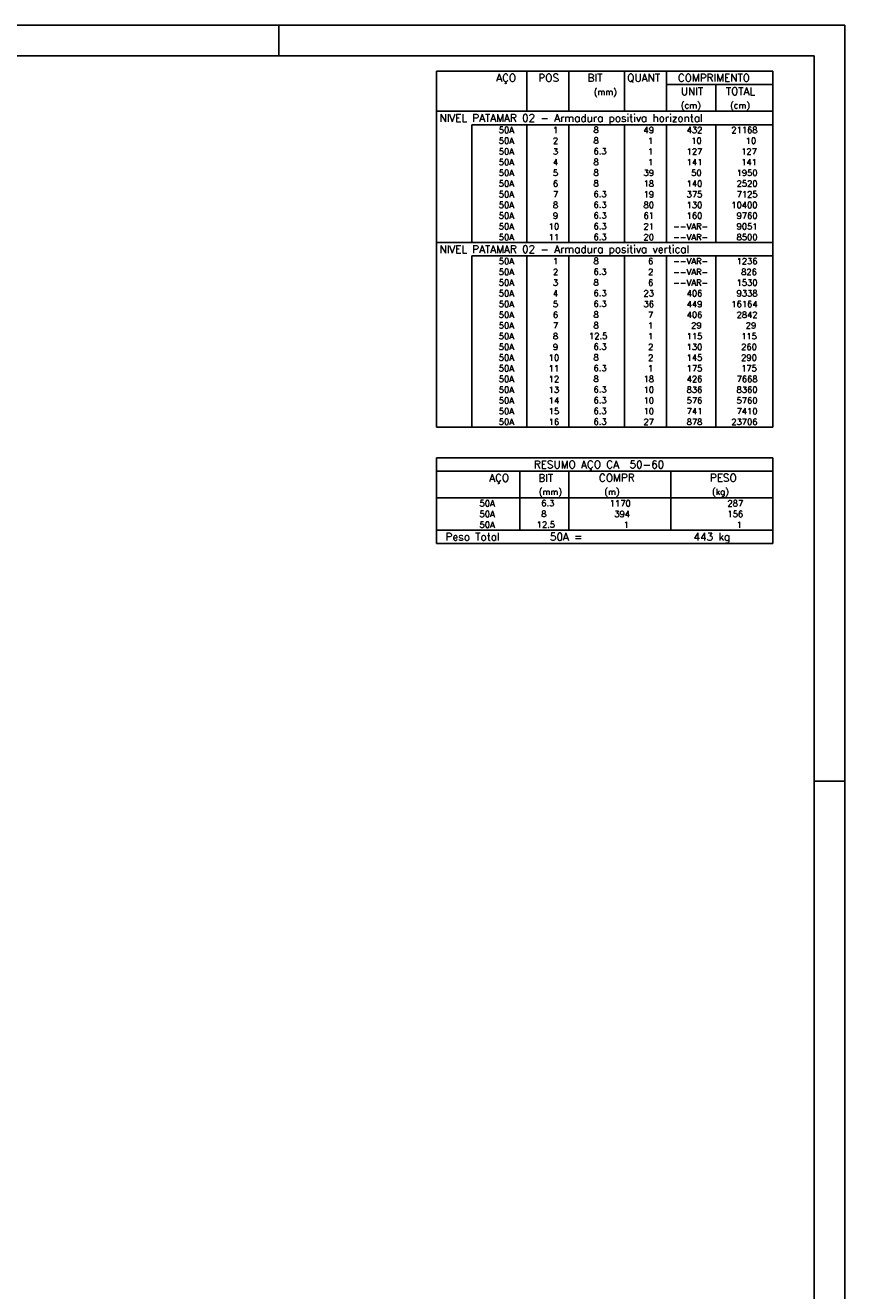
# Model space of a CAD drawing. Extents: x 0 to 119, y 0 to 84.
# Tile 12 of 12: x 92 to 119, y 43 to 84. Entities that reach past the tile are written whole.
import ezdxf

# ---------------------------------------------------------------- set-up
doc = ezdxf.new("R2010")
doc.units = 0
doc.header["$MEASUREMENT"] = 0
for name, color, linetype in [('1', 1, 'CONTINUOUS'), ('2', 2, 'CONTINUOUS'), ('8', 8, 'CONTINUOUS')]:
    doc.layers.add(name, color=color, linetype=linetype)
doc.styles.get("Standard").update_dxf_attribs({"font": 'ROMANS.SHX'})

msp = doc.modelspace()

# ---------------------------------------------------------------- linework, layer by layer
at = {"layer": '1', "linetype": 'Continuous'}
for p, q in [((0, 84.099998), (118.900002, 84.099998)), ((100.400002, 83.099998), (100.400002, 84.099998)), ((118.900002, 0), (118.900002, 84.099998)), ((117.900002, 59.400002), (118.900002, 59.400002))]:
    msp.add_line(p, q, dxfattribs=at)
at = {"layer": '2', "linetype": 'Continuous'}
for p, q in [((105.554202, 82.602501), (105.554202, 81.290001)), ((105.554202, 82.602501), (116.554202, 82.602501)), ((108.504202, 81.290001), (108.504202, 82.602501)), ((109.884202, 81.290001), (109.884202, 82.602501)), ((111.694203, 81.290001), (111.694203, 82.602501)), ((113.074203, 81.290001), (113.074203, 82.602501)), ((116.554202, 82.602501), (116.554202, 81.290001)), ((113.074203, 82.165001), (116.554202, 82.165001)), ((114.684203, 81.290001), (114.684203, 82.165001)), ((105.554202, 81.290001), (116.554202, 81.290001)), ((105.554202, 80.852501), (105.554202, 81.290001)), ((105.554202, 81.290001), (116.554202, 81.290001)), ((116.554202, 80.852501), (116.554202, 81.290001)), ((105.554202, 80.502502), (105.554202, 80.852501)), ((116.554202, 80.852501), (106.704202, 80.852501)), ((106.704202, 80.852501), (106.704202, 80.502502)), ((108.504202, 80.852501), (108.504202, 80.502502)), ((109.884202, 80.852501), (109.884202, 80.502502)), ((111.694203, 80.852501), (111.694203, 80.502502)), ((113.074203, 80.852501), (113.074203, 80.502502)), ((114.684203, 80.852501), (114.684203, 80.502502)), ((116.554202, 80.502502), (116.554202, 80.852501)), ((105.554202, 80.152502), (105.554202, 80.502502)), ((106.704202, 80.502502), (106.704202, 80.152502)), ((108.504202, 80.502502), (108.504202, 80.152502)), ((109.884202, 80.502502), (109.884202, 80.152502)), ((111.694203, 80.502502), (111.694203, 80.152502)), ((113.074203, 80.502502), (113.074203, 80.152502)), ((114.684203, 80.502502), (114.684203, 80.152502)), ((116.554202, 80.152502), (116.554202, 80.502502)), ((105.554202, 79.802502), (105.554202, 80.152502)), ((106.704202, 80.152502), (106.704202, 79.802502)), ((108.504202, 80.152502), (108.504202, 79.802502)), ((109.884202, 80.152502), (109.884202, 79.802502)), ((111.694203, 80.152502), (111.694203, 79.802502)), ((113.074203, 80.152502), (113.074203, 79.802502)), ((114.684203, 80.152502), (114.684203, 79.802502)), ((116.554202, 79.802502), (116.554202, 80.152502)), ((105.554202, 79.452502), (105.554202, 79.802502)), ((105.554202, 79.102502), (105.554202, 79.452502)), ((106.704202, 79.802502), (106.704202, 79.452502)), ((106.704202, 79.452502), (106.704202, 79.102502)), ((108.504202, 79.802502), (108.504202, 79.452502)), ((108.504202, 79.452502), (108.504202, 79.102502)), ((109.884202, 79.802502), (109.884202, 79.452502)), ((109.884202, 79.452502), (109.884202, 79.102502)), ((111.694203, 79.802502), (111.694203, 79.452502)), ((111.694203, 79.452502), (111.694203, 79.102502)), ((113.074203, 79.802502), (113.074203, 79.452502)), ((113.074203, 79.452502), (113.074203, 79.102502)), ((114.684203, 79.802502), (114.684203, 79.452502)), ((114.684203, 79.452502), (114.684203, 79.102502)), ((116.554202, 79.452502), (116.554202, 79.802502)), ((116.554202, 79.102502), (116.554202, 79.452502)), ((105.554202, 78.752502), (105.554202, 79.102502)), ((106.704202, 79.102502), (106.704202, 78.752502)), ((108.504202, 79.102502), (108.504202, 78.752502)), ((109.884202, 79.102502), (109.884202, 78.752502)), ((111.694203, 79.102502), (111.694203, 78.752502)), ((113.074203, 79.102502), (113.074203, 78.752502)), ((114.684203, 79.102502), (114.684203, 78.752502)), ((116.554202, 78.752502), (116.554202, 79.102502)), ((105.554202, 78.402502), (105.554202, 78.752502)), ((106.704202, 78.752502), (106.704202, 78.402502)), ((108.504202, 78.752502), (108.504202, 78.402502)), ((109.884202, 78.752502), (109.884202, 78.402502)), ((111.694203, 78.752502), (111.694203, 78.402502)), ((113.074203, 78.752502), (113.074203, 78.402502)), ((114.684203, 78.752502), (114.684203, 78.402502)), ((116.554202, 78.402502), (116.554202, 78.752502)), ((105.554202, 78.052502), (105.554202, 78.402502)), ((106.704202, 78.402502), (106.704202, 78.052502)), ((108.504202, 78.402502), (108.504202, 78.052502)), ((109.884202, 78.402502), (109.884202, 78.052502)), ((111.694203, 78.402502), (111.694203, 78.052502)), ((113.074203, 78.402502), (113.074203, 78.052502)), ((114.684203, 78.402502), (114.684203, 78.052502)), ((116.554202, 78.052502), (116.554202, 78.402502)), ((105.554202, 77.702502), (105.554202, 78.052502)), ((106.704202, 78.052502), (106.704202, 77.702502)), ((108.504202, 78.052502), (108.504202, 77.702502)), ((109.884202, 78.052502), (109.884202, 77.702502)), ((111.694203, 78.052502), (111.694203, 77.702502)), ((113.074203, 78.052502), (113.074203, 77.702502)), ((114.684203, 78.052502), (114.684203, 77.702502)), ((116.554202, 77.702502), (116.554202, 78.052502)), ((105.554202, 77.352502), (105.554202, 77.702502)), ((105.554202, 77.002502), (105.554202, 77.352502)), ((106.704202, 77.702502), (106.704202, 77.352502)), ((106.704202, 77.352502), (106.704202, 77.002502)), ((108.504202, 77.702502), (108.504202, 77.352502)), ((108.504202, 77.352502), (108.504202, 77.002502)), ((109.884202, 77.702502), (109.884202, 77.352502)), ((109.884202, 77.352502), (109.884202, 77.002502)), ((111.694203, 77.702502), (111.694203, 77.352502)), ((111.694203, 77.352502), (111.694203, 77.002502)), ((113.074203, 77.702502), (113.074203, 77.352502)), ((113.074203, 77.352502), (113.074203, 77.002502)), ((114.684203, 77.702502), (114.684203, 77.352502)), ((114.684203, 77.352502), (114.684203, 77.002502)), ((116.554202, 77.352502), (116.554202, 77.702502)), ((116.554202, 77.002502), (116.554202, 77.352502)), ((105.554202, 76.565002), (105.554202, 77.002502)), ((105.554202, 77.002502), (116.554202, 77.002502)), ((116.554202, 76.565002), (116.554202, 77.002502)), ((105.554202, 76.215003), (105.554202, 76.565002)), ((116.554202, 76.565002), (106.704202, 76.565002)), ((106.704202, 76.565002), (106.704202, 76.215003)), ((108.504202, 76.565002), (108.504202, 76.215003)), ((109.884202, 76.565002), (109.884202, 76.215003)), ((111.694203, 76.565002), (111.694203, 76.215003)), ((113.074203, 76.565002), (113.074203, 76.215003)), ((114.684203, 76.565002), (114.684203, 76.215003)), ((116.554202, 76.215003), (116.554202, 76.565002)), ((105.554202, 75.865003), (105.554202, 76.215003)), ((106.704202, 76.215003), (106.704202, 75.865003)), ((108.504202, 76.215003), (108.504202, 75.865003)), ((109.884202, 76.215003), (109.884202, 75.865003)), ((111.694203, 76.215003), (111.694203, 75.865003)), ((113.074203, 76.215003), (113.074203, 75.865003)), ((114.684203, 76.215003), (114.684203, 75.865003)), ((116.554202, 75.865003), (116.554202, 76.215003)), ((105.554202, 75.515003), (105.554202, 75.865003)), ((106.704202, 75.865003), (106.704202, 75.515003)), ((108.504202, 75.865003), (108.504202, 75.515003)), ((109.884202, 75.865003), (109.884202, 75.515003)), ((111.694203, 75.865003), (111.694203, 75.515003)), ((113.074203, 75.865003), (113.074203, 75.515003)), ((114.684203, 75.865003), (114.684203, 75.515003)), ((116.554202, 75.515003), (116.554202, 75.865003)), ((105.554202, 75.165003), (105.554202, 75.515003)), ((106.704202, 75.515003), (106.704202, 75.165003)), ((108.504202, 75.515003), (108.504202, 75.165003)), ((109.884202, 75.515003), (109.884202, 75.165003)), ((111.694203, 75.515003), (111.694203, 75.165003)), ((113.074203, 75.515003), (113.074203, 75.165003)), ((114.684203, 75.515003), (114.684203, 75.165003)), ((116.554202, 75.165003), (116.554202, 75.515003)), ((105.554202, 74.815003), (105.554202, 75.165003)), ((106.704202, 75.165003), (106.704202, 74.815003)), ((108.504202, 75.165003), (108.504202, 74.815003)), ((109.884202, 75.165003), (109.884202, 74.815003)), ((111.694203, 75.165003), (111.694203, 74.815003)), ((113.074203, 75.165003), (113.074203, 74.815003)), ((114.684203, 75.165003), (114.684203, 74.815003)), ((116.554202, 74.815003), (116.554202, 75.165003)), ((105.554202, 74.465003), (105.554202, 74.815003)), ((105.554202, 74.115003), (105.554202, 74.465003)), ((106.704202, 74.815003), (106.704202, 74.465003)), ((106.704202, 74.465003), (106.704202, 74.115003)), ((108.504202, 74.815003), (108.504202, 74.465003)), ((108.504202, 74.465003), (108.504202, 74.115003)), ((109.884202, 74.815003), (109.884202, 74.465003)), ((109.884202, 74.465003), (109.884202, 74.115003)), ((111.694203, 74.815003), (111.694203, 74.465003)), ((111.694203, 74.465003), (111.694203, 74.115003)), ((113.074203, 74.815003), (113.074203, 74.465003)), ((113.074203, 74.465003), (113.074203, 74.115003)), ((114.684203, 74.815003), (114.684203, 74.465003)), ((114.684203, 74.465003), (114.684203, 74.115003)), ((116.554202, 74.465003), (116.554202, 74.815003)), ((116.554202, 74.115003), (116.554202, 74.465003)), ((105.554202, 73.765003), (105.554202, 74.115003)), ((106.704202, 74.115003), (106.704202, 73.765003)), ((108.504202, 74.115003), (108.504202, 73.765003)), ((109.884202, 74.115003), (109.884202, 73.765003)), ((111.694203, 74.115003), (111.694203, 73.765003)), ((113.074203, 74.115003), (113.074203, 73.765003)), ((114.684203, 74.115003), (114.684203, 73.765003)), ((116.554202, 73.765003), (116.554202, 74.115003)), ((105.554202, 73.415003), (105.554202, 73.765003)), ((106.704202, 73.765003), (106.704202, 73.415003)), ((108.504202, 73.765003), (108.504202, 73.415003)), ((109.884202, 73.765003), (109.884202, 73.415003)), ((111.694203, 73.765003), (111.694203, 73.415003)), ((113.074203, 73.765003), (113.074203, 73.415003)), ((114.684203, 73.765003), (114.684203, 73.415003)), ((116.554202, 73.415003), (116.554202, 73.765003)), ((105.554202, 73.065003), (105.554202, 73.415003)), ((106.704202, 73.415003), (106.704202, 73.065003)), ((108.504202, 73.415003), (108.504202, 73.065003)), ((109.884202, 73.415003), (109.884202, 73.065003)), ((111.694203, 73.415003), (111.694203, 73.065003)), ((113.074203, 73.415003), (113.074203, 73.065003)), ((114.684203, 73.415003), (114.684203, 73.065003)), ((116.554202, 73.065003), (116.554202, 73.415003)), ((105.554202, 72.715004), (105.554202, 73.065003)), ((106.704202, 73.065003), (106.704202, 72.715004)), ((108.504202, 73.065003), (108.504202, 72.715004)), ((109.884202, 73.065003), (109.884202, 72.715004)), ((111.694203, 73.065003), (111.694203, 72.715004)), ((113.074203, 73.065003), (113.074203, 72.715004)), ((114.684203, 73.065003), (114.684203, 72.715004)), ((116.554202, 72.715004), (116.554202, 73.065003)), ((105.554202, 72.365004), (105.554202, 72.715004)), ((106.704202, 72.715004), (106.704202, 72.365004)), ((108.504202, 72.715004), (108.504202, 72.365004)), ((109.884202, 72.715004), (109.884202, 72.365004)), ((111.694203, 72.715004), (111.694203, 72.365004)), ((113.074203, 72.715004), (113.074203, 72.365004)), ((114.684203, 72.715004), (114.684203, 72.365004)), ((116.554202, 72.365004), (116.554202, 72.715004)), ((105.554202, 72.015004), (105.554202, 72.365004)), ((105.554202, 71.665004), (105.554202, 72.015004)), ((106.704202, 72.365004), (106.704202, 72.015004)), ((106.704202, 72.015004), (106.704202, 71.665004)), ((108.504202, 72.365004), (108.504202, 72.015004)), ((108.504202, 72.015004), (108.504202, 71.665004)), ((109.884202, 72.365004), (109.884202, 72.015004)), ((109.884202, 72.015004), (109.884202, 71.665004)), ((111.694203, 72.365004), (111.694203, 72.015004)), ((111.694203, 72.015004), (111.694203, 71.665004)), ((113.074203, 72.365004), (113.074203, 72.015004)), ((113.074203, 72.015004), (113.074203, 71.665004)), ((114.684203, 72.365004), (114.684203, 72.015004)), ((114.684203, 72.015004), (114.684203, 71.665004)), ((116.554202, 72.015004), (116.554202, 72.365004)), ((116.554202, 71.665004), (116.554202, 72.015004)), ((105.554202, 71.315004), (105.554202, 71.665004)), ((106.704202, 71.665004), (106.704202, 71.315004)), ((108.504202, 71.665004), (108.504202, 71.315004)), ((109.884202, 71.665004), (109.884202, 71.315004)), ((111.694203, 71.665004), (111.694203, 71.315004)), ((113.074203, 71.665004), (113.074203, 71.315004)), ((114.684203, 71.665004), (114.684203, 71.315004)), ((116.554202, 71.315004), (116.554202, 71.665004)), ((105.554202, 70.965004), (105.554202, 71.315004)), ((106.704202, 71.315004), (106.704202, 70.965004)), ((108.504202, 71.315004), (108.504202, 70.965004)), ((109.884202, 71.315004), (109.884202, 70.965004)), ((111.694203, 71.315004), (111.694203, 70.965004)), ((113.074203, 71.315004), (113.074203, 70.965004)), ((114.684203, 71.315004), (114.684203, 70.965004)), ((116.554202, 70.965004), (116.554202, 71.315004)), ((105.554202, 70.965004), (116.554202, 70.965004)), ((105.554202, 69.965004), (105.554202, 68.652504)), ((105.554202, 69.965004), (116.554202, 69.965004)), ((116.554202, 69.965004), (116.554202, 68.652504)), ((105.554202, 69.527504), (116.554202, 69.527504)), ((108.274202, 68.652504), (108.274202, 69.527504)), ((109.884202, 68.652504), (109.884202, 69.527504)), ((113.219202, 68.652504), (113.219202, 69.527504)), ((105.554202, 68.652504), (116.554202, 68.652504)), ((105.554202, 68.302504), (105.554202, 68.652504)), ((108.274202, 68.652504), (108.274202, 68.302504)), ((109.884202, 68.302504), (109.884202, 68.652504)), ((113.219202, 68.652504), (113.219202, 68.302504)), ((116.554202, 68.302504), (116.554202, 68.652504)), ((105.554202, 67.952503), (105.554202, 68.302504)), ((108.274202, 68.302504), (108.274202, 67.952504)), ((109.884202, 67.952503), (109.884202, 68.302504)), ((113.219202, 68.302504), (113.219202, 67.952503)), ((116.554202, 67.952503), (116.554202, 68.302504)), ((105.554202, 67.602503), (105.554202, 67.952503)), ((108.274202, 67.952503), (108.274202, 67.602503)), ((109.884202, 67.602503), (109.884202, 67.952503)), ((113.219202, 67.952503), (113.219202, 67.602503)), ((116.554202, 67.602503), (116.554202, 67.952503)), ((105.554202, 67.602503), (116.554202, 67.602503)), ((105.554202, 67.165003), (105.554202, 67.602503)), ((105.554202, 67.602503), (116.554202, 67.602503)), ((116.554202, 67.165003), (116.554202, 67.602503)), ((116.554202, 67.165003), (105.554202, 67.165003)), ((105.554202, 67.165003), (116.554202, 67.165003))]:
    msp.add_line(p, q, dxfattribs=at)
at = {"layer": '8', "linetype": 'Continuous'}
for p in [(2.5, 83.099998), (117.900002, 1)]:
    msp.add_line(p, (117.900002, 83.099998), dxfattribs=at)

# ---------------------------------------------------------------- texts
at = {"layer": '2', "linetype": 'Continuous'}
for s, height, p in [('AÇO', 0.25, (107.503783, 82.258751)), ('POS', 0.25, (108.884203, 82.258751)), ('BIT', 0.25, (110.494203, 82.258751)), ('QUANT', 0.25, (111.790692, 82.258751)), ('COMPRIMENTO', 0.25, (113.443671, 82.258751)), ('(mm)', 0.2, (110.694203, 81.821251)), ('UNIT', 0.25, (113.541057, 81.821251)), ('TOTAL', 0.25, (115.013509, 81.821251)), ('(cm)', 0.2, (113.541057, 81.383751)), ('(cm)', 0.2, (115.151057, 81.383751)), ('NIVEL PATAMAR 02 - Armadura positiva horizontal', 0.25, (105.65, 80.946251)), ('     50A', 0.2, (106.843863, 80.577501)), ('  1', 0.2, (109.084202, 80.577501)), ('    8  ', 0.2, (110.090745, 80.583545)), ('   49', 0.2, (111.874203, 80.577501)), ('   432', 0.2, (113.284203, 80.577501)), ('  21168', 0.2, (114.917824, 80.577501)), ('     50A', 0.2, (106.843863, 80.227501)), ('  2', 0.2, (109.084202, 80.227501)), ('    8  ', 0.2, (110.090745, 80.233545)), ('    1', 0.2, (111.874203, 80.227501)), ('    10', 0.2, (113.284203, 80.227501)), ('     10', 0.2, (114.917824, 80.227501)), ('     50A', 0.2, (106.843863, 79.877502)), ('  3', 0.2, (109.084202, 79.877502)), ('    6.3', 0.2, (110.090745, 79.883545)), ('    1', 0.2, (111.874203, 79.877502)), ('   127', 0.2, (113.284203, 79.877502)), ('    127', 0.2, (114.917824, 79.877502)), ('     50A', 0.2, (106.843863, 79.527502)), ('  4', 0.2, (109.084202, 79.527502)), ('    8  ', 0.2, (110.090745, 79.533546)), ('    1', 0.2, (111.874203, 79.527502)), ('   141', 0.2, (113.284203, 79.527502)), ('    141', 0.2, (114.917824, 79.527502)), ('     50A', 0.2, (106.843863, 79.177502)), ('     50A', 0.2, (106.843863, 78.827502)), ('  5', 0.2, (109.084202, 79.177502)), ('  6', 0.2, (109.084202, 78.827502)), ('    8  ', 0.2, (110.090745, 79.183546)), ('    8  ', 0.2, (110.090745, 78.833546)), ('   39', 0.2, (111.874203, 79.177502)), ('   18', 0.2, (111.874203, 78.827502)), ('   140', 0.2, (113.284203, 78.827502)), ('    50', 0.2, (113.284203, 79.177502)), ('   2520', 0.2, (114.917824, 78.827502)), ('   1950', 0.2, (114.917824, 79.177502)), ('     50A', 0.2, (106.843863, 78.477502)), ('  7', 0.2, (109.084202, 78.477502)), ('    6.3', 0.2, (110.090745, 78.483546)), ('   19', 0.2, (111.874203, 78.477502)), ('   375', 0.2, (113.284203, 78.477502)), ('   7125', 0.2, (114.917824, 78.477502)), ('     50A', 0.2, (106.843863, 78.127502)), ('  8', 0.2, (109.084202, 78.127502)), ('    6.3', 0.2, (110.090745, 78.133546)), ('   80', 0.2, (111.874203, 78.127502)), ('   130', 0.2, (113.284203, 78.127502)), ('  10400', 0.2, (114.917824, 78.127502)), ('     50A', 0.2, (106.843863, 77.777502)), ('  9', 0.2, (109.084202, 77.777502)), ('    6.3', 0.2, (110.090745, 77.783546)), ('   61', 0.2, (111.874203, 77.777502)), ('   160', 0.2, (113.284203, 77.777502)), ('   9760', 0.2, (114.917824, 77.777502)), ('     50A', 0.2, (106.843863, 77.427502)), (' 10', 0.2, (109.084202, 77.427502)), ('    6.3', 0.2, (110.090745, 77.433546)), ('   21', 0.2, (111.874203, 77.427502)), ('--VAR-', 0.2, (113.284203, 77.427502)), ('   9051', 0.2, (114.917824, 77.427502)), ('NIVEL PATAMAR 02 - Armadura positiva vertical', 0.25, (105.65, 76.658752)), ('     50A', 0.2, (106.843863, 77.077502)), (' 11', 0.2, (109.084202, 77.077502)), ('    6.3', 0.2, (110.090745, 77.083546)), ('   20', 0.2, (111.874203, 77.077502)), ('--VAR-', 0.2, (113.284203, 77.077502)), ('   8500', 0.2, (114.917824, 77.077502)), ('     50A', 0.2, (106.843863, 76.290002)), ('     50A', 0.2, (106.843863, 75.940002)), ('  2', 0.2, (109.084202, 75.940002)), ('  1', 0.2, (109.084202, 76.290002)), ('    8  ', 0.2, (110.090745, 76.296046)), ('    6.3', 0.2, (110.090745, 75.946046)), ('    2', 0.2, (111.874203, 75.940002)), ('    6', 0.2, (111.874203, 76.290002)), ('--VAR-', 0.2, (113.284203, 76.290002)), ('--VAR-', 0.2, (113.284203, 75.940002)), ('   1236', 0.2, (114.917824, 76.290002)), ('    826', 0.2, (114.917824, 75.940002)), ('     50A', 0.2, (106.843863, 75.590003)), ('  3', 0.2, (109.084202, 75.590003)), ('    8  ', 0.2, (110.090745, 75.596046)), ('    6', 0.2, (111.874203, 75.590003)), ('--VAR-', 0.2, (113.284203, 75.590003)), ('   1530', 0.2, (114.917824, 75.590003)), ('     50A', 0.2, (106.843863, 75.240003)), ('  4', 0.2, (109.084202, 75.240003)), ('    6.3', 0.2, (110.090745, 75.246047)), ('   23', 0.2, (111.874203, 75.240003)), ('   406', 0.2, (113.284203, 75.240003)), ('   9338', 0.2, (114.917824, 75.240003)), ('     50A', 0.2, (106.843863, 74.890003)), ('  5', 0.2, (109.084202, 74.890003)), ('    6.3', 0.2, (110.090745, 74.896047)), ('   36', 0.2, (111.874203, 74.890003)), ('   449', 0.2, (113.284203, 74.890003)), ('  16164', 0.2, (114.917824, 74.890003)), ('     50A', 0.2, (106.843863, 74.540003)), ('  6', 0.2, (109.084202, 74.540003)), ('    8  ', 0.2, (110.090745, 74.546047)), ('    7', 0.2, (111.874203, 74.540003)), ('   406', 0.2, (113.284203, 74.540003)), ('   2842', 0.2, (114.917824, 74.540003)), ('     50A', 0.2, (106.843863, 74.190003)), ('     50A', 0.2, (106.843863, 73.840003)), ('  8', 0.2, (109.084202, 73.840003)), ('  7', 0.2, (109.084202, 74.190003)), ('   12.5', 0.2, (110.090745, 73.846047)), ('    8  ', 0.2, (110.090745, 74.196047)), ('    1', 0.2, (111.874203, 74.190003)), ('    1', 0.2, (111.874203, 73.840003)), ('   115', 0.2, (113.284203, 73.840003)), ('    29', 0.2, (113.284203, 74.190003)), ('    115', 0.2, (114.917824, 73.840003)), ('     29', 0.2, (114.917824, 74.190003)), ('     50A', 0.2, (106.843863, 73.490003)), ('  9', 0.2, (109.084202, 73.490003)), ('    6.3', 0.2, (110.090745, 73.496047)), ('    2', 0.2, (111.874203, 73.490003)), ('   130', 0.2, (113.284203, 73.490003)), ('    260', 0.2, (114.917824, 73.490003)), ('     50A', 0.2, (106.843863, 73.140003)), (' 10', 0.2, (109.084202, 73.140003)), ('    8  ', 0.2, (110.090745, 73.146047)), ('    2', 0.2, (111.874203, 73.140003)), ('   145', 0.2, (113.284203, 73.140003)), ('    290', 0.2, (114.917824, 73.140003)), ('     50A', 0.2, (106.843863, 72.790003)), (' 11', 0.2, (109.084202, 72.790003)), ('    6.3', 0.2, (110.090745, 72.796047)), ('    1', 0.2, (111.874203, 72.790003)), ('   175', 0.2, (113.284203, 72.790003)), ('    175', 0.2, (114.917824, 72.790003)), ('     50A', 0.2, (106.843863, 72.440003)), (' 12', 0.2, (109.084202, 72.440003)), ('    8  ', 0.2, (110.090745, 72.446047)), ('   18', 0.2, (111.874203, 72.440003)), ('   426', 0.2, (113.284203, 72.440003)), ('   7668', 0.2, (114.917824, 72.440003)), ('     50A', 0.2, (106.843863, 72.090004)), (' 13', 0.2, (109.084202, 72.090004)), ('    6.3', 0.2, (110.090745, 72.096047)), ('   10', 0.2, (111.874203, 72.090004)), ('   836', 0.2, (113.284203, 72.090004)), ('   8360', 0.2, (114.917824, 72.090004)), ('     50A', 0.2, (106.843863, 71.740004)), ('     50A', 0.2, (106.843863, 71.390004)), (' 14', 0.2, (109.084202, 71.740004)), (' 15', 0.2, (109.084202, 71.390004)), ('    6.3', 0.2, (110.090745, 71.746048)), ('    6.3', 0.2, (110.090745, 71.396048)), ('   10', 0.2, (111.874203, 71.740004)), ('   10', 0.2, (111.874203, 71.390004)), ('   576', 0.2, (113.284203, 71.740004)), ('   741', 0.2, (113.284203, 71.390004)), ('   5760', 0.2, (114.917824, 71.740004)), ('   7410', 0.2, (114.917824, 71.390004)), ('     50A', 0.2, (106.843863, 71.040004)), (' 16', 0.2, (109.084202, 71.040004)), ('    6.3', 0.2, (110.090745, 71.046048)), ('   27', 0.2, (111.874203, 71.040004)), ('   878', 0.2, (113.284203, 71.040004)), ('  23706', 0.2, (114.917824, 71.040004)), ('RESUMO AÇO CA  50-60', 0.25, (108.7347, 69.621254)), ('AÇO', 0.25, (107.273783, 69.183754)), ('BIT', 0.25, (108.884202, 69.183754)), ('COMPR', 0.25, (110.863043, 69.187355)), ('PESO', 0.25, (114.492042, 69.187355)), ('(mm)', 0.2, (108.898064, 68.756254)), ('(m)', 0.2, (111.040349, 68.756254)), ('(kg)', 0.2, (114.560645, 68.756254)), ('     50A', 0.2, (106.213863, 68.377504)), ('    8  ', 0.2, (108.380745, 68.033547)), ('    6.3', 0.2, (108.380745, 68.383548)), ('    1170', 0.2, (110.62186, 68.377504)), ('    287', 0.2, (114.469468, 68.377504)), ('     50A', 0.2, (106.213863, 68.027504)), ('     50A', 0.2, (106.213863, 67.677503)), ('   12.5', 0.2, (108.380745, 67.683547)), ('     394', 0.2, (110.62186, 68.027504)), ('       1', 0.2, (110.62186, 67.677504)), ('    156', 0.2, (114.469468, 68.027504)), ('      1', 0.2, (114.469468, 67.677504)), ('Peso Total        50A =', 0.25, (105.847031, 67.258753)), ('    443 kg', 0.25, (113.211207, 67.258753))]:
    msp.add_text(s, height=height, dxfattribs=at).set_placement(p)

doc.saveas('drawing.dxf')
